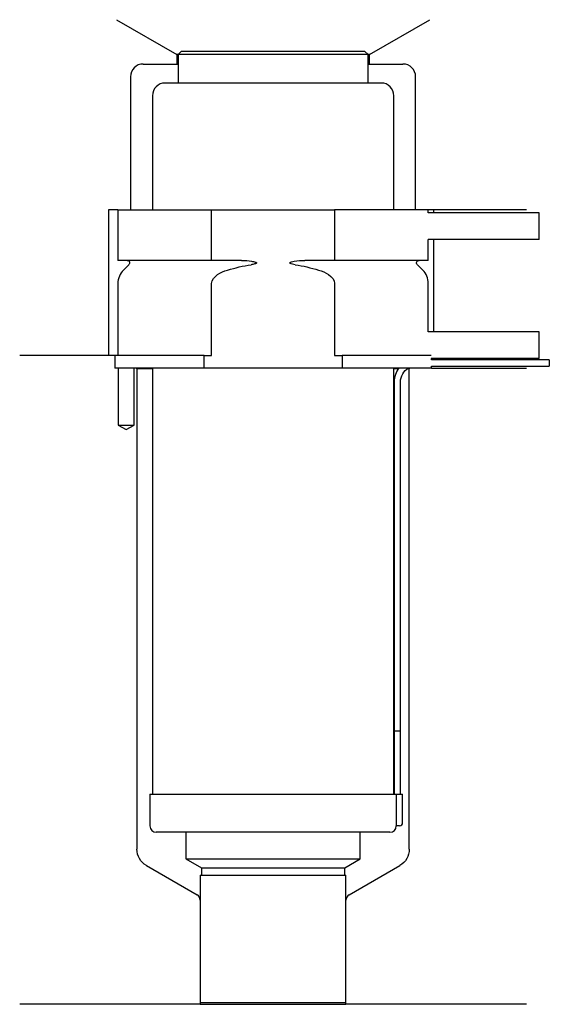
# Model space of a CAD drawing. Header units: inches. Extents: x 24 to 108, y 184 to 340.
import ezdxf

# ---------------------------------------------------------------- set-up
doc = ezdxf.new("R2010")
doc.units = ezdxf.units.IN
for name, color, linetype in [('201', 7, 'Continuous'), ('30', 7, 'Continuous'), ('32', 7, 'Continuous')]:
    doc.layers.add(name, color=color, linetype=linetype)

msp = doc.modelspace()

# ---------------------------------------------------------------- linework, layer by layer
at = {"layer": '201', "color": 113}
for p, q in [((39.52, 339.61), (49.05, 334.11)), ((79.45, 334.11), (88.98, 339.61)), ((49.25, 334.11), (49.05, 334.11)), ((49.05, 334.11), (49.05, 332.61)), ((79.45, 334.11), (79.25, 334.11)), ((79.45, 332.61), (79.45, 334.11)), ((43.75, 332.61), (49.05, 332.61)), ((49.05, 332.61), (49.25, 332.61)), ((79.25, 332.61), (79.45, 332.61)), ((79.45, 332.61), (84.75, 332.61)), ((41.75, 330.61), (41.75, 309.61)), ((86.75, 309.61), (86.75, 330.61)), ((38.25, 309.61), (38.25, 286.61)), ((39.75, 309.61), (38.25, 309.61)), ((104.25, 309.61), (88.75, 309.61)), ((89.55, 309.61), (89.55, 309.11)), ((89.55, 304.91), (89.55, 290.31)), ((39.25, 286.61), (24.25, 286.61)), ((38.25, 286.61), (24.25, 286.61)), ((39.25, 286.61), (39.25, 284.61)), ((39.8, 284.61), (39.8, 275.61)), ((42.3, 275.61), (42.3, 284.61)), ((42.65, 284.61), (42.75, 284.51)), ((42.75, 284.51), (42.75, 208.64)), ((42.75, 284.51), (45.2, 284.51)), ((83.3, 284.51), (84.05, 284.51)), ((85.49, 284.51), (85.75, 284.51)), ((85.75, 284.51), (85.85, 284.61)), ((85.75, 208.64), (85.75, 284.51)), ((89.25, 284.61), (104.25, 284.61)), ((39.8, 275.61), (41.05, 274.88)), ((41.05, 274.88), (42.3, 275.61)), ((44.25, 206.05), (52.24, 201.43)), ((76.25, 201.43), (84.25, 206.05)), ((52.74, 200.56), (52.74, 184.14)), ((75.75, 184.14), (75.75, 200.56)), ((52.74, 184.14), (24.25, 184.14)), ((52.74, 184.14), (75.75, 184.14)), ((104.25, 184.14), (75.75, 184.14))]:
    msp.add_line(p, q, dxfattribs=at)
for centre, radius, start, end in [((43.75, 330.61), 2, 90, 180), ((84.75, 330.61), 2, 0, 90), ((51.74, 200.56), 1, 0, 60), ((76.75, 200.56), 1, 120, 180)]:
    msp.add_arc(centre, radius, start, end, dxfattribs=at)
at = {"layer": '201', "color": 113, "extrusion": (0, 0, -1)}
for centre, start, end in [((-45.75, 208.64), 300, 360), ((-82.75, 208.64), 180, 240)]:
    msp.add_arc(centre, 3, start, end, dxfattribs=at)
at = {"layer": '30', "color": 113}
for p, q in [((49.75, 334.61), (49.25, 334.11)), ((78.75, 334.61), (49.75, 334.61)), ((79.25, 334.11), (78.75, 334.61)), ((49.25, 334.11), (49.25, 329.61)), ((79.25, 334.11), (49.25, 334.11)), ((79.25, 329.61), (79.25, 334.11)), ((81.3, 329.61), (47.2, 329.61)), ((45.2, 327.61), (45.2, 309.61)), ((83.3, 309.61), (83.3, 327.61)), ((39.75, 309.61), (54.55, 309.61)), ((39.75, 309.61), (39.75, 301.61)), ((54.55, 301.61), (54.55, 309.61)), ((54.55, 309.61), (73.94, 309.61)), ((88.75, 309.61), (73.94, 309.61)), ((73.94, 309.61), (73.94, 301.61)), ((88.75, 309.11), (88.75, 309.61)), ((88.75, 301.61), (88.75, 304.91)), ((54.55, 301.61), (39.75, 301.61)), ((59.24, 301.61), (54.55, 301.61)), ((73.94, 301.61), (69.25, 301.61)), ((88.75, 301.61), (73.94, 301.61)), ((41.48, 300.92), (40.63, 300.07)), ((87.87, 300.07), (87.02, 300.92)), ((39.75, 297.95), (39.75, 286.61)), ((54.55, 286.61), (54.55, 297.95)), ((73.94, 297.95), (73.94, 286.61)), ((88.75, 290.31), (88.75, 297.95)), ((53.35, 286.61), (39.25, 286.61)), ((39.25, 286.61), (39.25, 284.61)), ((53.35, 284.61), (53.35, 286.61)), ((53.35, 286.61), (54.55, 286.61)), ((73.94, 286.61), (75.15, 286.61)), ((75.15, 286.61), (75.15, 284.61)), ((89.22, 286.61), (75.15, 286.61)), ((89.25, 285.91), (89.25, 286.11)), ((53.35, 284.61), (39.25, 284.61)), ((39.8, 284.61), (39.8, 275.61)), ((42.3, 275.61), (42.3, 284.61)), ((45.2, 284.61), (45.2, 217.31)), ((75.15, 284.61), (53.35, 284.61)), ((89.25, 284.61), (75.15, 284.61)), ((83.3, 217.31), (83.3, 284.61)), ((107.85, 285.91), (89.25, 285.91)), ((89.25, 284.91), (107.85, 284.91)), ((89.25, 284.61), (89.25, 284.91)), ((107.85, 285.91), (107.85, 284.91)), ((83.35, 282.41), (83.35, 227.31)), ((84.35, 227.31), (84.35, 282.41)), ((39.8, 275.61), (42.3, 275.61)), ((83.35, 227.31), (84.35, 227.31)), ((83.35, 227.31), (83.35, 217.31)), ((83.35, 227.31), (84.35, 227.31)), ((84.35, 217.31), (84.35, 227.31)), ((44.8, 217.31), (44.8, 212.31)), ((44.8, 217.31), (83.68, 217.31)), ((83.68, 217.31), (84.7, 217.31)), ((83.68, 217.31), (83.68, 212.81)), ((84.7, 212.81), (84.7, 217.31)), ((84.2, 212.31), (83.7, 212.31)), ((82.7, 211.31), (45.8, 211.31)), ((50.5, 211.31), (50.5, 207.12)), ((78, 207.12), (78, 211.31)), ((50.5, 207.12), (78, 207.12)), ((50.5, 207.12), (52.94, 205.71)), ((75.55, 205.71), (78, 207.12)), ((52.94, 205.71), (52.94, 204.51)), ((52.94, 205.71), (75.55, 205.71)), ((75.55, 204.51), (75.55, 205.71)), ((52.74, 204.51), (75.75, 204.51)), ((52.74, 204.51), (52.74, 184.41)), ((75.75, 184.41), (75.75, 204.51)), ((52.74, 184.41), (75.75, 184.41))]:
    msp.add_line(p, q, dxfattribs=at)
for centre, radius, start, end in [((47.2, 327.61), 2, 90, 180), ((81.3, 327.61), 2, 0, 90), ((42.75, 297.95), 3, 135, 180), ((85.75, 297.95), 3, 0, 45), ((86.85, 282.41), 3.5, 141.0539, 180), ((45.8, 212.31), 1, 180, 270), ((82.7, 212.31), 1, -90, 0), ((84.2, 212.81), 0.5, -90, 0)]:
    msp.add_arc(centre, radius, start, end, dxfattribs=at)
at = {"layer": '30', "color": 113, "extrusion": (0, 0, -1)}
for centre, radius, start, end in [((-41.2, 301.21), 0.4, 90, 225), ((-87.3, 301.21), 0.4, -45, 90), ((-86.85, 282.41), 2.5, 0, 61.6416)]:
    msp.add_arc(centre, radius, start, end, dxfattribs=at)
at = {"layer": '30', "color": 113}
for points, knots in [([(59.24, 301.61), (59.29, 301.61), (59.33, 301.61), (59.87, 301.6), (60.37, 301.56), (60.86, 301.47), (61.06, 301.44), (61.26, 301.41), (61.47, 301.33), (61.5, 301.32), (61.54, 301.3), (61.56, 301.3), (61.59, 301.28), (61.61, 301.27), (61.63, 301.25), (61.63, 301.24), (61.64, 301.23), (61.64, 301.22), (61.65, 301.21), (61.65, 301.2), (61.65, 301.19), (61.64, 301.19), (61.64, 301.18), (61.63, 301.17), (61.61, 301.15), (61.59, 301.14), (61.5, 301.08), (61.42, 301.06), (61.15, 300.99), (60.96, 300.95), (60.77, 300.92)], [0, 0, 0, 0, 0.037532, 0.037532, 0.479326, 0.479326, 0.479326, 0.652283, 0.652283, 0.67679, 0.67679, 0.692908, 0.692908, 0.709848, 0.709848, 0.715998, 0.715998, 0.722254, 0.722254, 0.726798, 0.726798, 0.731321, 0.731321, 0.738696, 0.738696, 0.757525, 0.757525, 0.830443, 0.830443, 1, 1, 1, 1]), ([(67.73, 300.92), (67.44, 300.97), (67.13, 300.98), (66.84, 301.18), (66.88, 301.26), (67, 301.33), (67.07, 301.35), (67.28, 301.41), (67.42, 301.44), (68.12, 301.56), (68.69, 301.61), (69.25, 301.61)], [0, 0, 0, 0, 0.25, 0.25, 0.3125, 0.3125, 0.375, 0.375, 0.5, 0.5, 1, 1, 1, 1]), ([(54.55, 297.95), (54.55, 298.53), (55, 299.03), (55.96, 299.68), (56.5, 299.9), (57.06, 300.07)], [0, 0, 0, 0, 0.5, 0.5, 1, 1, 1, 1]), ([(71.44, 300.07), (71.99, 299.9), (72.54, 299.68), (73.5, 299.03), (73.94, 298.53), (73.94, 297.95)], [0, 0, 0, 0, 0.5, 0.5, 1, 1, 1, 1]), ([(83.68, 212.81), (83.68, 212.75), (83.68, 212.69), (83.68, 212.59), (83.68, 212.54), (83.69, 212.45), (83.69, 212.42), (83.69, 212.36), (83.69, 212.33), (83.69, 212.32), (83.69, 212.31), (83.7, 212.31)], [0, 0, 0, 0, 0.207769, 0.207769, 0.415759, 0.415759, 0.624157, 0.624157, 0.834463, 0.834463, 1, 1, 1, 1])]:
    msp.add_open_spline(points, degree=3, knots=knots, dxfattribs=at)
for points in [[(57.06, 300.07), (58.27, 300.44), (59.51, 300.73), (60.77, 300.92)], [(67.73, 300.92), (68.98, 300.73), (70.21, 300.44), (71.44, 300.07)]]:
    msp.add_open_spline(points, degree=3, dxfattribs=at)
at = {"layer": '32', "color": 113}
for p, q in [((106.25, 309.11), (88.72, 309.11)), ((106.25, 304.91), (106.25, 309.11)), ((106.25, 304.91), (88.72, 304.91)), ((106.25, 290.31), (88.72, 290.31)), ((106.25, 286.11), (106.25, 290.31)), ((106.25, 286.11), (89.22, 286.11))]:
    msp.add_line(p, q, dxfattribs=at)

doc.saveas('drawing.dxf')
